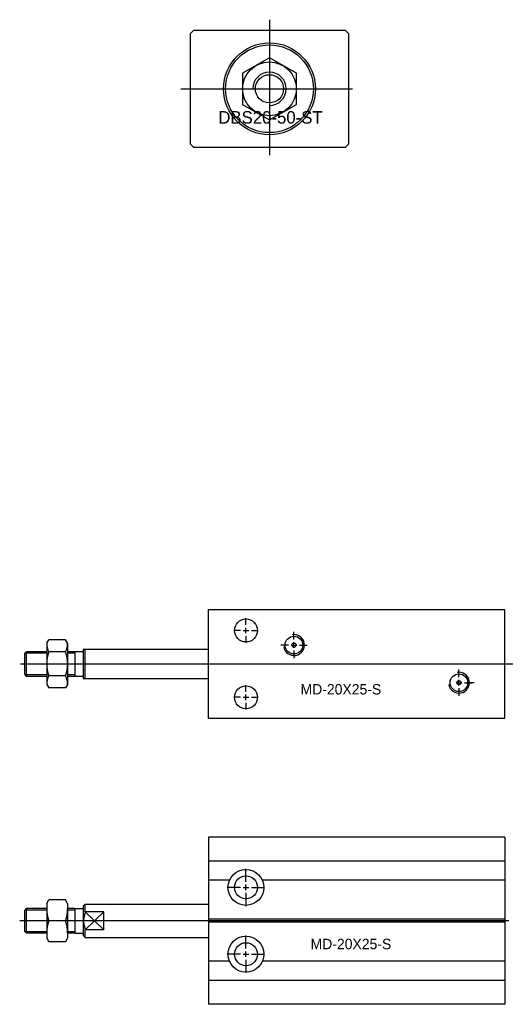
# Model space of a CAD drawing. Header units: millimetres. Extents: x -1657 to 8845, y -11980 to 3013.
# Tile 176 of 256: x -1032 to -915, y 1858 to 2094. Entities that reach past the tile are written whole.
import ezdxf

# ---------------------------------------------------------------- set-up
doc = ezdxf.new("R2010")
doc.units = ezdxf.units.MM
doc.layers.add('定位气缸', color=252, linetype='Continuous')
doc.layers.add('拔料气缸', color=252, linetype='Continuous')

# ---------------------------------------------------------------- blocks, each defined once
blk = doc.blocks.new('15124')
at = {"layer": '拔料气缸', "ltscale": 3}
for p, q in [((-18.2, 2.55), (-18.2, -29.87)), ((-39.42, -14), (1.68, -14))]:
    blk.add_line(p, q, dxfattribs=at)
at = {"layer": '拔料气缸'}
for p, q in [((-37.2, -0.8), (-36.4, 0)), ((0, 0), (-36.4, 0)), ((0, 0), (0.8, -0.8)), ((-37.2, -0.8), (-37.2, -27.2)), ((0.8, -27.2), (0.8, -0.8)), ((-36.4, -28), (-37.2, -27.2)), ((-36.4, -28), (0, -28)), ((0.8, -27.2), (0, -28))]:
    blk.add_line(p, q, dxfattribs=at)
blk.add_lwpolyline([(-11.75, -10.28), (-18.2, -6.55), (-24.65, -10.28), (-24.65, -17.72), (-18.2, -21.45), (-11.75, -17.72)], close=True, dxfattribs=at)
for radius in [11, 10.5, 6.45, 3.38]:
    blk.add_circle((-18.2, -14), radius, dxfattribs=at)
at = {"layer": '拔料气缸', "color": 3}
blk.add_arc((-18.2, -14), 4, 270, 180, dxfattribs=at)
at = {"layer": '拔料气缸', "ltscale": 2.526783, "insert": (-30.44, -19.34), "char_height": 3, "width": 720.9253, "attachment_point": 1}
blk.add_mtext('DBS20-50-ST', dxfattribs=at)
blk = doc.blocks.new('20B17')
at = {"layer": '定位气缸'}
for p, q in [((0, 26), (71, 26)), ((0, 0), (0, 26)), ((71, 0), (71, 26)), ((9, 22.33), (9, 23.92)), ((9, 20.33), (9, 21.67)), ((7.67, 21), (6.08, 21)), ((8.33, 21), (9.67, 21)), ((9, 19.67), (9, 18.08)), ((10.33, 21), (11.92, 21)), ((20.5, 18.83), (20.5, 20.67)), ((-38.7, 17.94), (-38.22, 18.77)), ((-38.7, 17.94), (-38.7, 8.06)), ((-34.18, 18.77), (-38.22, 18.77)), ((-33.7, 17.94), (-34.18, 18.77)), ((-33.7, 17.94), (-33.7, 8.06)), ((19.17, 17.5), (17.33, 17.5)), ((19.83, 17.5), (21.17, 17.5)), ((20.5, 16.83), (20.5, 18.17)), ((21.83, 17.5), (23.67, 17.5)), ((-43.5, 16), (-44, 15.5)), ((-44, 15.5), (-44, 10.5)), ((-43.88, 15.62), (-38.7, 15.62)), ((-43.5, 16), (-38.7, 16)), ((-43.5, 10), (-43.5, 16)), ((-34.18, 15.89), (-38.22, 15.89)), ((-33.7, 16), (-32, 16)), ((-33.7, 15.62), (-32, 15.62)), ((-32, 16), (-32, 10)), ((-32, 15.95), (-30, 15.95)), ((-30, 16.5), (0, 16.5)), ((-30, 16.45), (-30, 9.5)), ((-29.5, 9.5), (-29.5, 16.5)), ((20.5, 16.17), (20.5, 14.33)), ((-44.93, 13), (72.93, 13)), ((-44, 10.5), (-43.5, 10)), ((-38.7, 10.38), (-43.88, 10.38)), ((-38.7, 10), (-43.5, 10)), ((-34.18, 10.11), (-38.22, 10.11)), ((-32, 10.38), (-33.7, 10.38)), ((-32, 10), (-33.7, 10)), ((-32, 10.05), (-30, 10.05)), ((-30, 9.5), (0, 9.5)), ((60, 9.83), (60, 11.67)), ((-38.7, 8.06), (-38.22, 7.23)), ((-34.18, 7.23), (-38.22, 7.23)), ((-33.7, 8.06), (-34.18, 7.23)), ((9, 6.33), (9, 7.92)), ((59.33, 8.5), (60.67, 8.5)), ((60, 7.83), (60, 9.17)), ((60, 7.17), (60, 5.33)), ((61.33, 8.5), (63.17, 8.5)), ((63.67, 8.5), (61.83, 8.5)), ((7.67, 5), (6.08, 5)), ((8.33, 5), (9.67, 5)), ((9, 4.33), (9, 5.67)), ((10.33, 5), (11.92, 5)), ((9, 3.67), (9, 2.08)), ((0, 0), (71, 0))]:
    blk.add_line(p, q, dxfattribs=at)
for centre, radius in [((9, 21), 2.75), ((20.5, 17.5), 2.12), ((20.5, 17.5), 0.5), ((60, 8.5), 2.12), ((9, 5), 2.75), ((60, 8.5), 0.5)]:
    blk.add_circle(centre, radius, dxfattribs=at)
for centre, radius, start, end in [((20.5, 17.5), 2.5, 190, 100), ((-33.76, 18.02), 4.94, 180.93, 205.5583), ((-38.64, 18.02), 4.94, 334.4417, 359.07), ((-29.83, 13), 8.87, 161.0158, 198.9842), ((-42.58, 13), 8.87, 341.0158, 18.9842), ((-33.76, 7.98), 4.94, 154.4417, 179.07), ((-38.64, 7.98), 4.94, 0.93, 25.5583), ((60, 8.5), 2.5, 190, 100)]:
    blk.add_arc(centre, radius, start, end, dxfattribs=at)
blk.add_text('MD-20X25-S', height=2.5, dxfattribs=at).set_placement((22.07, 5.67))
blk = doc.blocks.new('20B60')
at = {"layer": '定位气缸'}
for p, q in [((65.95, 29.7), (-5.05, 29.7)), ((-5.05, 29.7), (-5.05, -10.3)), ((65.95, 29.7), (65.95, -10.3)), ((65.95, 24), (-5.05, 24)), ((3.95, 19.03), (3.95, 22.17)), ((0, 19.4), (-5.05, 19.4)), ((65.95, 19.4), (7.9, 19.4)), ((2.62, 17.7), (-0.52, 17.7)), ((3.28, 17.7), (4.62, 17.7)), ((3.95, 17.03), (3.95, 18.37)), ((5.28, 17.7), (8.42, 17.7)), ((-43.75, 13.86), (-43.27, 14.7)), ((-39.24, 14.7), (-43.27, 14.7)), ((-38.75, 13.86), (-39.24, 14.7)), ((3.95, 16.37), (3.95, 13.23)), ((-48.55, 12.7), (-49.05, 12.2)), ((-49.05, 12.2), (-49.05, 7.2)), ((-48.93, 12.33), (-43.75, 12.33)), ((-48.55, 12.7), (-43.75, 12.7)), ((-48.55, 6.7), (-48.55, 12.7)), ((-43.75, 13.86), (-43.75, 5.54)), ((-38.75, 13.86), (-38.75, 5.54)), ((-38.75, 12.7), (-37.05, 12.7)), ((-38.75, 12.33), (-37.05, 12.33)), ((-37.05, 12.7), (-37.05, 6.7)), ((-37.05, 12.65), (-35.05, 12.65)), ((-35.05, 13.2), (-34.55, 13.7)), ((-35.05, 13.2), (-35.05, 6.2)), ((-34.55, 11.86), (-35.05, 9.7)), ((-34.55, 13.7), (-5.05, 13.7)), ((-34.55, 11.86), (-34.55, 13.7)), ((-30.05, 11.86), (-34.55, 11.86)), ((-34.55, 7.5), (-30.05, 11.86)), ((-34.55, 11.86), (-30.05, 7.54)), ((66.91, 9.7), (-50.21, 9.7)), ((-39.24, 9.7), (-43.27, 9.7)), ((-35.05, 9.7), (-34.55, 7.5)), ((65.95, 10.05), (-5.05, 10.05)), ((-49.05, 7.2), (-48.55, 6.7)), ((-43.75, 7.07), (-48.93, 7.07)), ((-37.05, 7.07), (-38.75, 7.07)), ((-30.05, 7.54), (-34.55, 7.54)), ((-34.55, 5.7), (-34.55, 7.54)), ((65.95, 9.35), (-5.05, 9.35)), ((-43.75, 6.7), (-48.55, 6.7)), ((-43.75, 5.54), (-43.27, 4.7)), ((-38.75, 5.54), (-39.24, 4.7)), ((-37.05, 6.7), (-38.75, 6.7)), ((-37.05, 6.75), (-35.05, 6.75)), ((-35.05, 6.2), (-34.55, 5.7)), ((-34.55, 5.7), (-5.05, 5.7)), ((3.95, 3.03), (3.95, 6.17)), ((-39.24, 4.7), (-43.27, 4.7)), ((3.95, 1.03), (3.95, 2.37)), ((0, 0), (-5.05, 0)), ((2.62, 1.7), (-0.52, 1.7)), ((3.28, 1.7), (4.62, 1.7)), ((3.95, 0.37), (3.95, -2.77)), ((5.28, 1.7), (8.42, 1.7)), ((65.95, 0), (7.9, 0)), ((65.95, -4.6), (-5.05, -4.6)), ((65.95, -10.3), (-5.05, -10.3))]:
    blk.add_line(p, q, dxfattribs=at)
at = {"layer": '定位气缸', "ltscale": 3}
blk.add_line((-30.05, 7.54), (-30.05, 11.86), dxfattribs=at)
at = {"layer": '定位气缸'}
for centre, radius in [((3.95, 17.7), 4.3), ((3.95, 17.7), 2.75), ((3.95, 1.7), 4.3), ((3.95, 1.7), 2.75)]:
    blk.add_circle(centre, radius, dxfattribs=at)
for centre, start, end in [((-34.88, 12.59), 180, 198.9842), ((-47.63, 12.59), 341.0158, 0), ((-34.88, 6.81), 161.0158, 180), ((-47.63, 6.81), 0, 18.9842)]:
    blk.add_arc(centre, 8.87, start, end, dxfattribs=at)
blk.add_text('MD-20X25-S', height=2.5, dxfattribs=at).set_placement((19.42, 2.89))

msp = doc.modelspace()

# ---------------------------------------------------------------- block references
at = {"layer": '定位气缸', "ltscale": 1.375}
for name, p in [('20B17', (-986.9618, 1926.5336)), ('20B60', (-981.9115, 1868.3103))]:
    msp.add_blockref(name, p, dxfattribs=at)
at = {"layer": '拔料气缸', "ltscale": 1.625}
msp.add_blockref('15124', (-954.1262, 2091.2492), dxfattribs=at)

doc.saveas('drawing.dxf')
